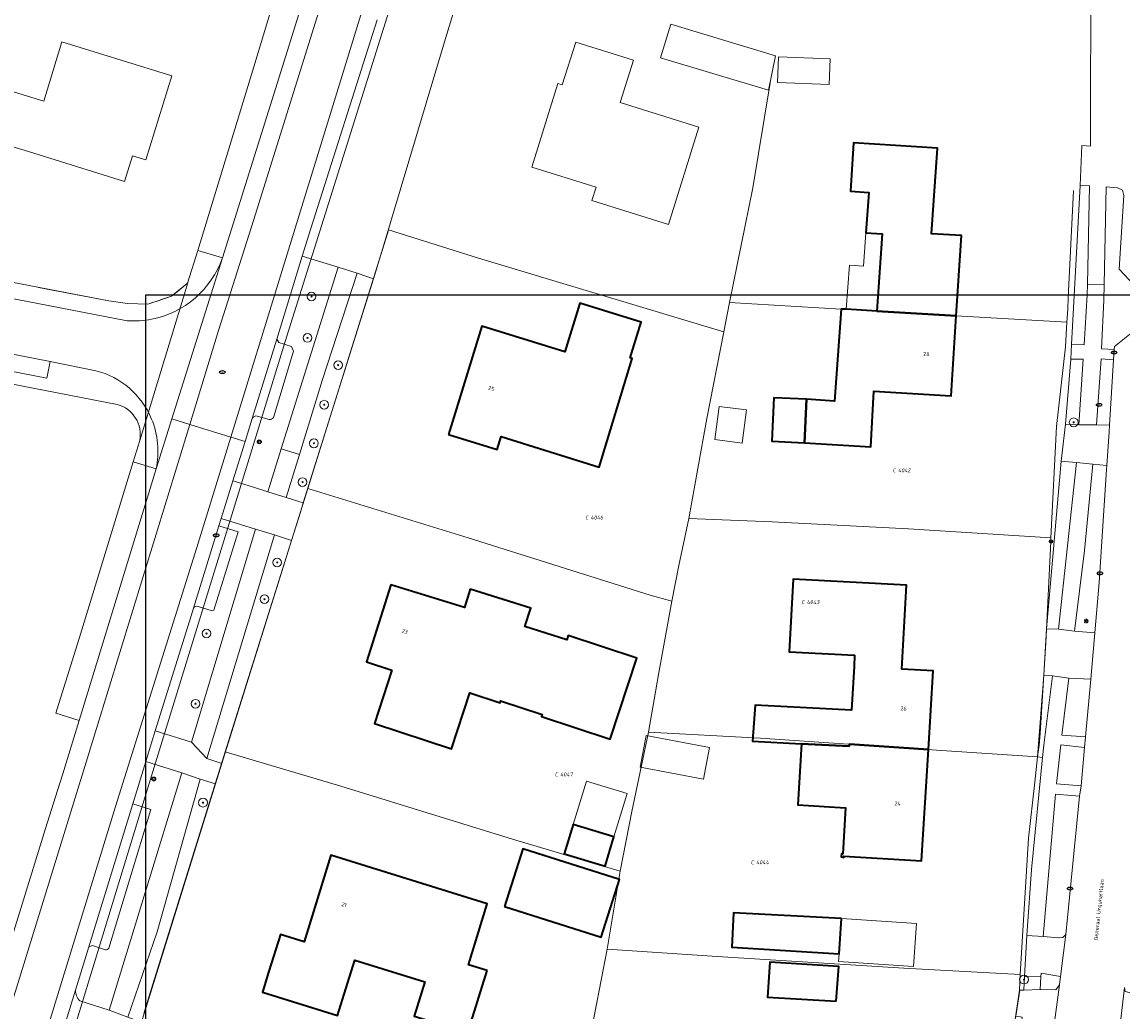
# Model space of a CAD drawing. Header units: metres. Extents: x 183765 to 187731, y 443805 to 446163.
# Tile 55 of 120: x 186038 to 186139, y 444731 to 444822. Entities that reach past the tile are written whole.
import ezdxf
from ezdxf.enums import TextEntityAlignment as Align

# ---------------------------------------------------------------- set-up
doc = ezdxf.new("R2010")
doc.units = ezdxf.units.M
doc.layers.get('0').update_dxf_attribs({"lineweight": 25})
for name, color, linetype, lineweight in [('B-WE-GR-BEPLANTING_CULTUUR_HEESTERS-GV', 90, 'Continuous', 18), ('B-WE-GR-BOOM-S', 253, 'Continuous', 25), ('B-WE-GR-HAAG-GV', 90, 'Continuous', 13), ('B-WE-IE-MEUBILAIR-S', 7, 'Continuous', 25), ('B-WE-OG-BEBOUWING-GV', 7, 'Continuous', 35), ('B-WE-OG-BEBOUWING-T18', 10, 'Continuous', 18), ('B-WE-OG-BEBOUWING_LUIFEL-GV', 7, 'Continuous', 18), ('B-WE-OG-BEBOUWING_OVERBOUWING-GV', 7, 'Continuous', 18), ('B-WE-OG-BEBOUWING_SCHUUR-GV', 7, 'Continuous', 18), ('B-WE-OG-TERREIN_BEGROEID-GV', 7, 'Continuous', 18), ('B-WE-OG-TERREIN_ERF-GV', 7, 'Continuous', 18), ('B-WE-OG-TOPOGRAFIE-T18', 10, 'Continuous', 18), ('B-WE-VH-GESLOTENVERHARDING_ASFALT-GV', 10, 'Continuous', 18), ('B-WE-VH-ONVERHARD_ZAND-GV', 210, 'Continuous', 18), ('B-WE-VH-OPENVERHARDING-GV', 90, 'Continuous', 18), ('B-WE-VH-OPENVERHARDING_BETONSTRAATSTEEN-GV', 90, 'Continuous', 18), ('B-WE-VH-OPENVERHARDING_TEGEL-GV', 90, 'Continuous', 18)]:
    doc.layers.add(name, color=color, linetype=linetype, lineweight=lineweight)
doc.layers.add('B-WE-KG-GRENS_PERCEEL-G', color=7, linetype='Continuous', lineweight=13, true_color=0xa55252)
doc.layers.add('B-WE-KG-GRENS_PERCEEL-S', color=7, linetype='Continuous', lineweight=25, true_color=0xa55252)
doc.styles.add('NLCS-ISO', font='NLCS-ISO.ttf')
doc.styles.add('NLCS-ISO-M200-T18', font='NLCS-ISO.ttf', dxfattribs={"height": 0.36})

# ---------------------------------------------------------------- blocks, each defined once
blk = doc.blocks.new('SIE-MEUBILAIR_MAST_BOVENLEIDING-SO')
for radius in [0.875, 0.75]:
    blk.add_circle((0, 0), radius)
at = {"style": 'NLCS-ISO'}
blk.add_text('bl', height=0.75, dxfattribs=at).set_placement((0, 0.07), align=Align.MIDDLE_CENTER)
blk = doc.blocks.new('SIE-MEUBILAIR_PAAL_AFSLUITPAAL-SO')
blk.add_circle((0, 0), 0.75)
at = {"style": 'NLCS-ISO'}
blk.add_text('af', height=0.75, dxfattribs=at).set_placement((0, 0.05), align=Align.MIDDLE_CENTER)
blk = doc.blocks.new('SIE-MEUBILAIR_PAAL_LICHTMAST-SO')
for points in [[(-0.62, 0), (-1, 0)], [(-0.71, 0.71), (-0.44, 0.44)], [(0, 1), (0, 0.62)], [(0.44, 0.44), (0.71, 0.71)], [(1, 0), (0.62, 0)], [(-0.71, -0.71), (-0.44, -0.44)], [(0, -0.62), (0, -1)], [(0.44, -0.44), (0.71, -0.71)]]:
    blk.add_lwpolyline(points)
blk.add_circle((0, 0), 0.5)
blk = doc.blocks.new('SIE-MEUBILAIR_PUT_KOLK-SO')
blk.add_ellipse((0, 0), major_axis=(1.25, 0), ratio=0.54)
at = {"style": 'NLCS-ISO'}
blk.add_text('klk', height=0.75, dxfattribs=at).set_placement((0.03, 0), align=Align.MIDDLE_CENTER)
blk = doc.blocks.new('SIE-MEUBILAIR_PUT_BRANDKRAAN-SO')
blk.add_ellipse((0, 0), major_axis=(1.25, 0), ratio=0.54)
at = {"style": 'NLCS-ISO'}
blk.add_text('bk', height=0.75, dxfattribs=at).set_placement((0.03, 0), align=Align.MIDDLE_CENTER)
blk = doc.blocks.new('SIE-MEUBILAIR_PUT_RIOOLPUT-SO')
blk.add_ellipse((0, 0), major_axis=(1.25, 0), ratio=0.54)
at = {"style": 'NLCS-ISO'}
blk.add_text('ri', height=0.75, dxfattribs=at).set_placement((-0.04, 0.07), align=Align.MIDDLE_CENTER)
blk = doc.blocks.new('SGR-BOOM_GBKN-SO')
at = {"linetype": 'ByBlock', "lineweight": 18}
h = blk.add_hatch(color=0, dxfattribs=at)
h.dxf.hatch_style = 1
edge = h.paths.add_edge_path()
edge.add_arc((0, 0), 0.25, 0, 360)
at = {"color": 0, "linetype": 'ByBlock', "lineweight": 18}
for radius in [2, 0.25]:
    blk.add_circle((0, 0), radius, dxfattribs=at)
at = {"color": 0, "linetype": 'ByBlock', "lineweight": 18, "style": 'NLCS-ISO'}
blk.add_attdef('SOORT', (2.5, 0), '', height=1.5, dxfattribs=at)
blk = doc.blocks.new('SKG-PERCEELNUMMER-SO')
at = {"style": 'NLCS-ISO', "oblique": 10, "flags": 1}
for tag, p in [('GEMEENTECODE', (0, 2.55)), ('PERCEELGROOTTE', (0, -2.45))]:
    blk.add_attdef(tag, text='', height=1.8, dxfattribs=at).set_placement(p, align=Align.MIDDLE_CENTER)
at = {"style": 'NLCS-ISO', "oblique": 10}
blk.add_attdef('SECTIE', text='', height=1.8, dxfattribs=at).set_placement((-0.5, 0), align=Align.MIDDLE_RIGHT)
blk.add_attdef('PERCEELNUMMER', text='', height=1.8, dxfattribs=at).set_placement((0.5, 0), align=Align.MIDDLE_LEFT)

msp = doc.modelspace()

# ---------------------------------------------------------------- linework, layer by layer
msp.add_lwpolyline([(186049.481, 444796.829), (186901.387, 444796.829), (186901.387, 444165.242), (186049.481, 444165.242)], close=True)
at = {"layer": 'B-WE-GR-BEPLANTING_CULTUUR_HEESTERS-GV', "flags": 128}
for points in [[(186070.302, 444798.303), (186068.805, 444798.812), (186065.636, 444789.094), (186063.539, 444782.227), (186062.333, 444778.278), (186063.887, 444777.792)], [(186062.815, 444774.361), (186061.246, 444774.857), (186055.049, 444754.392), (186056.437, 444753.951)], [(186055.852, 444752.081), (186054.455, 444752.513), (186050.507, 444738.517), (186047.836, 444730.733), (186049.064, 444730.27)]]:
    msp.add_lwpolyline(points, close=True, dxfattribs=at)
at = {"layer": 'B-WE-GR-HAAG-GV', "flags": 128}
for points in [[(186135.86, 444806.799), (186135.007, 444806.838), (186134.189, 444792.277), (186135.347, 444792.247), (186135.648, 444796.834), (186135.669, 444797.817)], [(186135.262, 444790.944), (186134.129, 444790.945), (186133.645, 444784.981), (186134.867, 444784.936)], [(186134.654, 444781.491), (186134.641, 444781.492), (186133.251, 444781.621), (186131.917, 444766.275), (186132.999, 444766.243)], [(186132.477, 444761.946), (186131.659, 444762.033), (186131.094, 444754.543), (186131.558, 444754.497), (186131.668, 444755.611)]]:
    msp.add_lwpolyline(points, close=True, dxfattribs=at)
at = {"layer": 'B-WE-KG-GRENS_PERCEEL-G', "flags": 128}
for points in [[(186105.453, 444919.599), (186096.389, 444894.667), (186081.217, 444852.229), (186079.948, 444848.553), (186071.897, 444823.34), (186062.24, 444792.554), (186049.985, 444752.799), (186041.519, 444725.054), (186033.454, 444699.08), (186024.743, 444670.914), (186016.891, 444645.107), (186009.723, 444622.006), (186000.723, 444593.44)], [(186106.63, 444816.23), (186105.03, 444806.613), (186102.895, 444796.132)], [(186133.887, 444796.553), (186134.38, 444806.384)], [(186064.298, 444779.105), (186065.584, 444783.224), (186071.594, 444802.457), (186071.693, 444802.767)], [(186071.693, 444802.767), (186079.922, 444800.189), (186102.383, 444793.433)], [(186039.643, 444797.515), (186046.101, 444796.284), (186047.795, 444796.028), (186049.646, 444795.984), (186050, 444796.098), (186050.511, 444796.264), (186051.837, 444796.695), (186052.333, 444797.101), (186053.315, 444797.939)], [(186053.315, 444797.939), (186048.91, 444783.488)], [(186102.895, 444796.132), (186102.383, 444793.433)], [(186102.895, 444796.132), (186113.129, 444795.532), (186116.373, 444795.328), (186123.66, 444794.915), (186133.788, 444794.321)], [(186133.861, 444795.517), (186133.887, 444796.553)], [(186133.788, 444794.321), (186133.861, 444795.517)], [(186133.651, 444792.08), (186133.788, 444794.321)], [(186102.383, 444793.433), (186100.813, 444785.497), (186099.188, 444776.364)], [(186132.314, 444774.593), (186132.836, 444784.777), (186133.651, 444792.08)], [(186056.727, 444755.011), (186064.298, 444779.105)], [(186064.298, 444779.105), (186078.965, 444774.588), (186095.629, 444769.35), (186097.609, 444768.802)], [(186099.188, 444776.364), (186098.269, 444772.071), (186097.609, 444768.802)], [(186099.188, 444776.364), (186106.812, 444776.066), (186119.274, 444775.412), (186132.314, 444774.593)], [(186131.327, 444756.686), (186131.85, 444764.97), (186132.324, 444774.259), (186132.314, 444774.593)], [(186097.609, 444768.802), (186096.385, 444762.073), (186095.491, 444756.82)], [(186095.491, 444756.82), (186093.959, 444749.559), (186092.883, 444744.076)], [(186095.491, 444756.82), (186105.72, 444756.269), (186122.314, 444755.122), (186131.094, 444754.543)], [(186131.228, 444755.627), (186131.327, 444756.686)], [(186131.094, 444754.543), (186131.228, 444755.627)], [(186049.302, 444731.043), (186050, 444733.352), (186056.727, 444755.011)], [(186056.727, 444755.011), (186067.308, 444751.86), (186083.022, 444747.015), (186092.883, 444744.076)], [(186130.85, 444752.226), (186131.094, 444754.543)], [(186129.508, 444734.63), (186130.259, 444747.109), (186130.85, 444752.226)], [(186092.883, 444744.076), (186091.714, 444736.959)], [(186091.714, 444736.959), (186090.034, 444728.294), (186088.188, 444719.128)], [(186091.714, 444736.959), (186101.769, 444736.28), (186118.863, 444735.206), (186129.508, 444734.63)], [(186125.943, 444709.596), (186129.439, 444733.193), (186129.508, 444734.63)]]:
    msp.add_lwpolyline(points, dxfattribs=at)
at = {"layer": 'B-WE-OG-BEBOUWING-GV', "flags": 128}
for points in [[(186116.373, 444795.328), (186123.66, 444794.915), (186124.141, 444802.249), (186121.393, 444802.401), (186121.948, 444810.264), (186114.241, 444810.749), (186113.961, 444806.308), (186115.648, 444806.201), (186115.385, 444802.503), (186116.882, 444802.401)], [(186077.184, 444784.046), (186081.63, 444782.685), (186081.995, 444783.87), (186090.954, 444781.068), (186094.003, 444791.017), (186093.798, 444791.074), (186094.812, 444794.335), (186089.204, 444796.058), (186087.836, 444791.61), (186080.232, 444793.948)], [(186123.66, 444794.915), (186116.373, 444795.328), (186113.589, 444795.503), (186113.129, 444795.532), (186112.524, 444787.085), (186109.943, 444787.274), (186109.749, 444783.298), (186115.826, 444782.906), (186116.111, 444788.01), (186123.179, 444787.581)], [(186109.943, 444787.274), (186106.951, 444787.398), (186106.758, 444783.444), (186109.749, 444783.298)], [(186113.861, 444755.525), (186113.872, 444755.706), (186121.099, 444755.206), (186121.551, 444762.417), (186118.678, 444762.572), (186119.092, 444770.251), (186108.727, 444770.81), (186108.369, 444764.17), (186114.354, 444763.847), (186114.298, 444762.808), (186114.059, 444758.831), (186105.247, 444759.276), (186105, 444755.982), (186109.484, 444755.751)], [(186072.005, 444762.486), (186070.4, 444757.604), (186077.439, 444755.289), (186079.12, 444760.4), (186081.894, 444759.488), (186081.95, 444759.659), (186085.75, 444758.41), (186085.694, 444758.239), (186091.982, 444756.171), (186094.416, 444763.571), (186088.127, 444765.639), (186088.001, 444765.255), (186084.176, 444766.461), (186084.705, 444768.139), (186079.164, 444769.887), (186078.635, 444768.209), (186071.91, 444770.3), (186069.686, 444763.248)], [(186121.099, 444755.206), (186113.872, 444755.706), (186113.861, 444755.525), (186109.484, 444755.751), (186109.147, 444750.149), (186113.523, 444749.887), (186113.27, 444745.678), (186113.156, 444745.678), (186113.131, 444745.394), (186113.361, 444745.336), (186113.363, 444745.457), (186120.461, 444745.023)], [(186091.503, 444744.534), (186092.325, 444747.214), (186088.586, 444748.362), (186087.763, 444745.682)], [(186082.314, 444740.839), (186091.155, 444738.032), (186092.831, 444743.313), (186083.99, 444746.12)], [(186080.707, 444734.991), (186078.997, 444735.521), (186080.728, 444741.109), (186066.41, 444745.546), (186063.959, 444737.623), (186061.791, 444738.299), (186060.738, 444734.921), (186060.142, 444733.009), (186067.007, 444730.87), (186067.619, 444732.832), (186068.589, 444735.947), (186075.012, 444733.945), (186074.045, 444730.826), (186078.945, 444729.308)], [(186113.145, 444739.751), (186103.273, 444740.268), (186103.108, 444737.127), (186112.931, 444736.505)], [(186112.654, 444732.201), (186112.905, 444735.357), (186106.578, 444735.76), (186106.374, 444732.564)]]:
    msp.add_lwpolyline(points, close=True, dxfattribs=at)
at = {"layer": 'B-WE-OG-BEBOUWING_LUIFEL-GV', "flags": 128}
for points in [[(186113.878, 444799.553), (186113.589, 444795.503), (186116.373, 444795.328), (186116.882, 444802.401), (186115.385, 444802.503), (186115.169, 444799.461)], [(186088.586, 444748.362), (186092.325, 444747.214), (186093.544, 444751.184), (186089.804, 444752.332)], [(186113.145, 444739.751), (186112.931, 444736.505), (186112.885, 444735.806), (186119.743, 444735.354), (186120.003, 444739.299)]]:
    msp.add_lwpolyline(points, close=True, dxfattribs=at)
at = {"layer": 'B-WE-OG-BEBOUWING_OVERBOUWING-GV', "flags": 128}
msp.add_lwpolyline([(186100.526, 444752.496), (186101.077, 444755.393), (186095.27, 444756.498), (186094.719, 444753.601)], close=True, dxfattribs=at)
at = {"layer": 'B-WE-OG-BEBOUWING_SCHUUR-GV', "flags": 128}
msp.add_lwpolyline([(186101.561, 444783.575), (186104.053, 444783.258), (186104.439, 444786.293), (186101.947, 444786.61)], close=True, dxfattribs=at)
at = {"layer": 'B-WE-OG-TERREIN_BEGROEID-GV', "flags": 128}
for points in [[(186138.982, 444805.918), (186138.858, 444806.411), (186138.425, 444806.627), (186137.39, 444806.729), (186137.194, 444797.784), (186137.162, 444796.351), (186136.951, 444791.875), (186138.121, 444791.831), (186138.138, 444792.089), (186139.675, 444793.325), (186139.945, 444797.715), (186138.58, 444799.178)], [(186138.06, 444790.881), (186136.909, 444790.962), (186136.486, 444784.918), (186137.675, 444784.904)], [(186137.414, 444780.857), (186137.437, 444781.204), (186136.161, 444781.335), (186135.391, 444773.42), (186134.484, 444766.06), (186136.336, 444765.895), (186136.747, 444770.503)], [(186135.959, 444761.668), (186133.954, 444761.761), (186133.311, 444756.54), (186135.486, 444756.37)], [(186135.401, 444755.409), (186133.233, 444755.653), (186132.841, 444752.077), (186135.086, 444751.883)], [(186134.924, 444750.94), (186132.749, 444751.14), (186131.62, 444738.113), (186133.047, 444737.984), (186133.404, 444738.022), (186133.686, 444738.289)], [(186133.187, 444734.443), (186131.412, 444734.746), (186131.392, 444734.426), (186131.321, 444733.267), (186132.762, 444733.23), (186133.089, 444733.683)]]:
    msp.add_lwpolyline(points, close=True, dxfattribs=at)
for points in [[(186067.066, 444799.348), (186063.789, 444800.383), (186061.466, 444792.77), (186061.64, 444792.47), (186062.816, 444792.106), (186062.992, 444791.668), (186061.148, 444785.59)], [(186059.217, 444785.523), (186058.561, 444783.409), (186058.56, 444783.403), (186057.444, 444779.807), (186059.225, 444779.25), (186060.647, 444778.805), (186061.875, 444782.735), (186067.066, 444799.348)], [(186060.766, 444785.429), (186059.668, 444785.737)], [(186059.508, 444775.393), (186058.142, 444775.798), (186056.37, 444776.348), (186056.168, 444775.695), (186057.936, 444775.14), (186055.688, 444767.977), (186055.547, 444767.924), (186054.264, 444768.317)], [(186053.825, 444768.143), (186053.765, 444767.949), (186050.342, 444756.927), (186053.638, 444755.883), (186059.508, 444775.393)], [(186052.766, 444753.08), (186049.48, 444754.131), (186048.284, 444750.247), (186049.923, 444749.742), (186046.09, 444737.049)], [(186043.421, 444732.211), (186046.106, 444731.348), (186052.766, 444753.08)], [(186045.791, 444736.899), (186044.606, 444737.273), (186044.254, 444737.158), (186043.032, 444733.19)]]:
    msp.add_lwpolyline(points, dxfattribs=at)
at = {"layer": 'B-WE-OG-TERREIN_BEGROEID-GV'}
for points in [[(186059.668, 444785.737, 0.3412398), (186059.217, 444785.523)], [(186061.148, 444785.59, -0.3346624), (186060.766, 444785.429)], [(186054.264, 444768.317, 0.3298649), (186053.825, 444768.143)], [(186046.09, 444737.049, -0.3686292), (186045.791, 444736.899)], [(186043.032, 444733.19, 0.1744514), (186043.421, 444732.211)]]:
    msp.add_lwpolyline(points, format="xyb", dxfattribs=at)
at = {"layer": 'B-WE-OG-TERREIN_ERF-GV', "flags": 128}
for points in [[(186019.586, 444801.378), (186046.101, 444796.284), (186047.795, 444796.028), (186049.646, 444795.984), (186051.837, 444796.695), (186053.301, 444797.895), (186054.219, 444800.9), (186059.353, 444817.693), (186061.141, 444823.542), (186063.863, 444832.447), (186066.022, 444838.387), (186067.25, 444841.765), (186071.798, 444854.278), (186072.964, 444857.485), (186074.997, 444863.079), (186076.061, 444866.006), (186081.442, 444880.808), (186082.464, 444883.621), (186087.028, 444896.176), (186088.15, 444899.263), (186089.84, 444903.841), (186092.654, 444911.461), (186093.658, 444914.18), (186101.655, 444935.836)], [(186129.094, 444730.826), (186129.488, 444733.194), (186129.831, 444733.2), (186129.901, 444734.454), (186130.11, 444738.197), (186130.133, 444738.611), (186130.55, 444744.249), (186131.558, 444754.497), (186131.094, 444754.543), (186131.659, 444762.033), (186131.917, 444766.275), (186133.251, 444781.621), (186133.645, 444784.981), (186134.129, 444790.945), (186134.189, 444792.277), (186135.007, 444806.838), (186135.158, 444810.501), (186135.929, 444810.44), (186135.945, 444816.046), (186135.962, 444821.611), (186135.971, 444824.779)], [(186077.78, 444823.189), (186076.825, 444819.989), (186071.077, 444800.801), (186070.302, 444798.303), (186063.887, 444777.792), (186063.621, 444776.942), (186062.815, 444774.361), (186056.437, 444753.951), (186055.852, 444752.081), (186049.064, 444730.27), (186048.123, 444727.171), (186041.229, 444704.471), (186040.422, 444701.815), (186034.386, 444681.94), (186079.702, 444672.409), (186085.434, 444671.564)]]:
    msp.add_lwpolyline(points, dxfattribs=at)
for points in [[(186107.099, 444818.688), (186106.455, 444815.547), (186096.568, 444818.527), (186097.524, 444821.614)], [(186038.745, 444809.933), (186036.899, 444810.506), (186035.204, 444805.091), (186027.469, 444807.414), (186029.554, 444814.326), (186031.703, 444813.695), (186032.66, 444816.83), (186040.144, 444814.553), (186041.783, 444819.987), (186051.865, 444816.886), (186049.482, 444809.171), (186048.249, 444809.551), (186047.526, 444807.205)], [(186090.689, 444806.686), (186084.807, 444808.526), (186087.187, 444816.158), (186087.594, 444816.039), (186088.822, 444819.944), (186094.108, 444818.312), (186092.879, 444814.421), (186100.085, 444812.168), (186097.303, 444803.268), (186090.299, 444805.456)], [(186112.11, 444818.425), (186112.023, 444816.091), (186107.284, 444816.267), (186107.371, 444818.601)], [(186113.961, 444806.308), (186114.241, 444810.749), (186121.948, 444810.264), (186121.393, 444802.401), (186124.141, 444802.249), (186123.66, 444794.915), (186123.179, 444787.581), (186116.111, 444788.01), (186115.826, 444782.906), (186109.749, 444783.298), (186106.758, 444783.444), (186106.951, 444787.398), (186109.943, 444787.274), (186112.524, 444787.085), (186113.129, 444795.532), (186113.589, 444795.503), (186116.373, 444795.328), (186116.882, 444802.401), (186115.385, 444802.503), (186115.648, 444806.201)], [(186081.63, 444782.685), (186077.184, 444784.046), (186080.232, 444793.948), (186087.836, 444791.61), (186089.204, 444796.058), (186094.812, 444794.335), (186093.798, 444791.074), (186094.003, 444791.017), (186090.954, 444781.068), (186081.995, 444783.87)], [(186113.27, 444745.678), (186113.523, 444749.887), (186109.147, 444750.149), (186109.484, 444755.751), (186105, 444755.982), (186105.247, 444759.276), (186114.059, 444758.831), (186114.298, 444762.808), (186114.354, 444763.847), (186108.369, 444764.17), (186108.727, 444770.81), (186119.092, 444770.251), (186118.678, 444762.572), (186121.551, 444762.417), (186121.099, 444755.206), (186120.461, 444745.023), (186113.363, 444745.457), (186113.361, 444745.336), (186113.131, 444745.394), (186113.156, 444745.678)], [(186085.694, 444758.239), (186085.75, 444758.41), (186081.95, 444759.659), (186081.894, 444759.488), (186079.12, 444760.4), (186077.439, 444755.289), (186070.4, 444757.604), (186072.005, 444762.486), (186069.686, 444763.248), (186071.91, 444770.3), (186078.635, 444768.209), (186079.164, 444769.887), (186084.705, 444768.139), (186084.176, 444766.461), (186088.001, 444765.255), (186088.127, 444765.639), (186094.416, 444763.571), (186091.982, 444756.171)], [(186092.325, 444747.214), (186091.503, 444744.534), (186087.763, 444745.682), (186088.586, 444748.362)], [(186082.314, 444740.839), (186083.99, 444746.12), (186092.831, 444743.313), (186091.155, 444738.032)], [(186060.738, 444734.921), (186061.791, 444738.299), (186063.959, 444737.623), (186066.41, 444745.546), (186080.728, 444741.109), (186078.997, 444735.521), (186080.707, 444734.991), (186078.945, 444729.308), (186074.045, 444730.826), (186075.012, 444733.945), (186068.589, 444735.947), (186067.619, 444732.832), (186067.007, 444730.87), (186060.142, 444733.009)], [(186113.145, 444739.751), (186112.931, 444736.505), (186103.108, 444737.127), (186103.273, 444740.268)], [(186106.374, 444732.564), (186106.578, 444735.76), (186112.905, 444735.357), (186112.654, 444732.201)]]:
    msp.add_lwpolyline(points, close=True, dxfattribs=at)
at = {"layer": 'B-WE-VH-GESLOTENVERHARDING_ASFALT-GV', "flags": 128}
for points in [[(186093.922, 444893.544), (186098.204, 444904.635), (186099.215, 444906.597), (186105.283, 444915.758), (186102.42, 444917.814), (186099.319, 444919.193), (186075.31, 444853.257), (186071.712, 444842.851), (186068.025, 444831.493), (186059.373, 444803.723), (186056.132, 444793.554), (186053.495, 444784.965), (186057.253, 444783.809), (186071.623, 444830.512), (186077.748, 444848.797)], [(186043.883, 444753.653), (186053.495, 444784.965), (186051.847, 444785.471), (186050.414, 444780.908), (186043.372, 444757.886), (186042.061, 444753.597), (186041.908, 444753.098), (186041.575, 444752.052), (186040.283, 444748.002), (186035.481, 444732.472), (186034.467, 444729.195), (186033.513, 444726.11), (186032.187, 444721.823), (186031.186, 444718.584), (186030.1, 444715.073), (186031.763, 444714.515)], [(186057.253, 444783.809), (186053.495, 444784.965), (186043.883, 444753.653), (186031.763, 444714.515), (186035.418, 444713.289), (186046.707, 444749.996), (186054.14, 444773.693)], [(186048.284, 444750.247), (186049.48, 444754.131), (186050, 444755.817), (186050.342, 444756.927), (186053.765, 444767.949), (186053.825, 444768.143), (186056.168, 444775.695), (186056.37, 444776.348), (186057.444, 444779.807), (186058.56, 444783.403), (186057.253, 444783.809), (186054.14, 444773.693), (186046.707, 444749.996), (186035.418, 444713.289), (186036.763, 444712.838), (186041.486, 444728.169), (186043.032, 444733.19), (186044.254, 444737.158)]]:
    msp.add_lwpolyline(points, close=True, dxfattribs=at)
for points in [[(186101.083, 444906.917), (186106.476, 444914.901), (186105.283, 444915.758), (186099.215, 444906.597), (186098.204, 444904.635), (186093.922, 444893.544), (186077.748, 444848.797), (186071.623, 444830.512), (186057.253, 444783.809), (186058.56, 444783.403), (186058.561, 444783.409), (186059.217, 444785.523), (186061.466, 444792.77), (186063.789, 444800.383), (186064.578, 444802.894), (186070.654, 444821.984)], [(186063.609, 444822.914), (186061.672, 444816.749), (186056.477, 444800.209), (186051.847, 444785.471), (186053.495, 444784.965), (186056.132, 444793.554), (186059.373, 444803.723), (186068.025, 444831.493)], [(185992.065, 444805.147), (185986.997, 444806.147), (185977.081, 444808.105), (185972.075, 444809.093), (185967.512, 444809.994), (185964.745, 444810.54), (185961.893, 444811.103), (185961.109, 444811.258), (185938.376, 444815.746), (185937.075, 444816.003), (185933.853, 444816.639), (185915.86, 444820.191), (185914.869, 444815.18), (185915.46, 444815.069), (185934.501, 444811.484), (186040.715, 444790.733), (186044.904, 444789.889)], [(186047.765, 444794.462), (186019.279, 444799.964), (186019.091, 444800), (186009.085, 444801.875), (186008.752, 444801.938), (186000.184, 444803.544), (185992.065, 444805.147)], [(186050.414, 444780.908), (186051.847, 444785.471), (186056.477, 444800.209)], [(186139.675, 444793.325), (186138.138, 444792.089), (186138.121, 444791.831), (186138.06, 444790.881), (186137.675, 444784.904), (186137.636, 444784.292), (186137.437, 444781.204), (186137.414, 444780.857), (186136.747, 444770.503), (186136.336, 444765.895), (186135.959, 444761.668), (186135.486, 444756.37), (186135.401, 444755.409), (186135.086, 444751.883), (186134.924, 444750.94), (186133.686, 444738.289), (186133.187, 444734.443), (186133.089, 444733.683), (186132.586, 444729.801)], [(186137.598, 444720.836), (186139.041, 444733.438)]]:
    msp.add_lwpolyline(points, dxfattribs=at)
at = {"layer": 'B-WE-VH-GESLOTENVERHARDING_ASFALT-GV'}
for points in [[(186056.477, 444800.209, -0.2661969), (186050, 444794.592)], [(186050, 444794.592, -0.0662294), (186047.765, 444794.462)], [(186044.904, 444789.889, -0.2354173), (186050, 444785.465)], [(186050, 444785.465, -0.150195), (186050.414, 444780.908)]]:
    msp.add_lwpolyline(points, format="xyb", dxfattribs=at)
at = {"layer": 'B-WE-VH-ONVERHARD_ZAND-GV', "flags": 128}
for points in [[(186135.86, 444806.799), (186135.007, 444806.838), (186134.189, 444792.277), (186135.347, 444792.247), (186135.648, 444796.834), (186135.669, 444797.817)], [(186135.262, 444790.944), (186134.129, 444790.945), (186133.645, 444784.981), (186134.867, 444784.936)], [(186134.654, 444781.491), (186134.641, 444781.492), (186133.251, 444781.621), (186131.917, 444766.275), (186132.999, 444766.243)], [(186132.477, 444761.946), (186131.659, 444762.033), (186131.094, 444754.543), (186131.558, 444754.497), (186131.668, 444755.611)]]:
    msp.add_lwpolyline(points, close=True, dxfattribs=at)
at = {"layer": 'B-WE-VH-OPENVERHARDING-GV', "flags": 128}
for points in [[(186137.636, 444784.292), (186137.675, 444784.904), (186136.486, 444784.918), (186134.867, 444784.936), (186133.645, 444784.981), (186133.251, 444781.621), (186134.641, 444781.492), (186134.654, 444781.491), (186136.161, 444781.335), (186137.437, 444781.204)], [(186136.161, 444781.335), (186134.654, 444781.491), (186132.999, 444766.243), (186134.484, 444766.06), (186135.391, 444773.42)]]:
    msp.add_lwpolyline(points, close=True, dxfattribs=at)
at = {"layer": 'B-WE-VH-OPENVERHARDING_BETONSTRAATSTEEN-GV', "flags": 128}
for points in [[(186068.805, 444798.812), (186067.066, 444799.348), (186061.875, 444782.735), (186063.539, 444782.227), (186065.636, 444789.094)], [(186063.539, 444782.227), (186061.875, 444782.735), (186060.647, 444778.805), (186062.333, 444778.278)], [(186063.887, 444777.792), (186062.333, 444778.278), (186060.647, 444778.805), (186059.225, 444779.25), (186057.444, 444779.807), (186056.37, 444776.348), (186058.142, 444775.798), (186059.508, 444775.393), (186061.246, 444774.857), (186062.815, 444774.361), (186063.621, 444776.942)], [(186061.246, 444774.857), (186059.508, 444775.393), (186053.638, 444755.883), (186055.049, 444754.392)], [(186055.049, 444754.392), (186053.638, 444755.883), (186050.342, 444756.927), (186050, 444755.817), (186049.48, 444754.131), (186052.766, 444753.08), (186054.455, 444752.513), (186055.852, 444752.081), (186056.437, 444753.951)], [(186054.455, 444752.513), (186052.766, 444753.08), (186046.106, 444731.348), (186047.836, 444730.733), (186050.507, 444738.517)], [(186138.839, 444716.271), (186139.94, 444725.303), (186140.405, 444729.122), (186140.728, 444732.299), (186140.658, 444732.583), (186140.33, 444732.781), (186139.129, 444733.072), (186139.041, 444733.438), (186137.598, 444720.836), (186133.926, 444693.858), (186134.135, 444694.176), (186134.466, 444694.254), (186135.328, 444694.171), (186135.69, 444694.298), (186135.857, 444694.543)]]:
    msp.add_lwpolyline(points, close=True, dxfattribs=at)
for points in [[(186062.992, 444791.668), (186062.816, 444792.106), (186061.64, 444792.47), (186061.466, 444792.77), (186059.217, 444785.523)], [(186061.148, 444785.59), (186062.992, 444791.668)], [(186059.668, 444785.737), (186060.766, 444785.429)], [(186057.936, 444775.14), (186056.168, 444775.695), (186053.825, 444768.143)], [(186054.264, 444768.317), (186055.547, 444767.924), (186055.688, 444767.977), (186057.936, 444775.14)], [(186048.284, 444750.247), (186044.254, 444737.158), (186044.606, 444737.273), (186045.791, 444736.899)], [(186046.09, 444737.049), (186049.923, 444749.742), (186048.284, 444750.247)]]:
    msp.add_lwpolyline(points, dxfattribs=at)
at = {"layer": 'B-WE-VH-OPENVERHARDING_BETONSTRAATSTEEN-GV'}
for points in [[(186059.217, 444785.523, -0.3412398), (186059.668, 444785.737)], [(186060.766, 444785.429, 0.3346624), (186061.148, 444785.59)], [(186053.825, 444768.143, -0.3298649), (186054.264, 444768.317)], [(186045.791, 444736.899, 0.3686292), (186046.09, 444737.049)]]:
    msp.add_lwpolyline(points, format="xyb", dxfattribs=at)
at = {"layer": 'B-WE-VH-OPENVERHARDING_TEGEL-GV', "flags": 128}
for points in [[(186019.586, 444801.378), (186019.279, 444799.964), (186047.765, 444794.462)], [(186056.477, 444800.209), (186054.219, 444800.9), (186053.301, 444797.895), (186051.837, 444796.695), (186049.646, 444795.984), (186047.795, 444796.028), (186046.101, 444796.284), (186019.586, 444801.378)], [(186044.904, 444789.889), (186040.715, 444790.733), (186040.396, 444789.208), (186020.479, 444793.077), (186019.417, 444793.283), (186019.193, 444792.166), (186046.842, 444786.794)], [(186048.91, 444783.488), (186048.317, 444781.55), (186050.414, 444780.908)]]:
    msp.add_lwpolyline(points, dxfattribs=at)
at = {"layer": 'B-WE-VH-OPENVERHARDING_TEGEL-GV'}
for points in [[(186050, 444794.592, 0.2661969), (186056.477, 444800.209)], [(186047.765, 444794.462, 0.0662294), (186050, 444794.592)], [(186050, 444785.465, 0.2354173), (186044.904, 444789.889)], [(186046.842, 444786.794, -0.3999026), (186048.91, 444783.488)], [(186050.414, 444780.908, 0.150195), (186050, 444785.465)]]:
    msp.add_lwpolyline(points, format="xyb", dxfattribs=at)
at = {"layer": 'B-WE-VH-OPENVERHARDING_TEGEL-GV', "flags": 128}
for points in [[(186138.121, 444791.831), (186136.951, 444791.875), (186137.162, 444796.351), (186137.194, 444797.784), (186135.669, 444797.817), (186135.648, 444796.834), (186135.347, 444792.247), (186134.189, 444792.277), (186134.129, 444790.945), (186135.262, 444790.944), (186134.867, 444784.936), (186136.486, 444784.918), (186136.909, 444790.962), (186138.06, 444790.881)], [(186050.414, 444780.908), (186048.317, 444781.55), (186043.495, 444765.786), (186041.23, 444758.541), (186043.372, 444757.886)], [(186136.336, 444765.895), (186134.484, 444766.06), (186132.999, 444766.243), (186131.917, 444766.275), (186131.659, 444762.033), (186132.477, 444761.946), (186133.954, 444761.761), (186135.959, 444761.668)], [(186132.749, 444751.14), (186134.924, 444750.94), (186135.086, 444751.883), (186132.841, 444752.077), (186133.233, 444755.653), (186135.401, 444755.409), (186135.486, 444756.37), (186133.311, 444756.54), (186133.954, 444761.761), (186132.477, 444761.946), (186131.668, 444755.611), (186131.558, 444754.497), (186130.55, 444744.249), (186130.133, 444738.611), (186130.11, 444738.197), (186131.62, 444738.113)], [(186133.686, 444738.289), (186133.404, 444738.022), (186133.047, 444737.984), (186131.62, 444738.113), (186130.11, 444738.197), (186129.901, 444734.454), (186131.392, 444734.426), (186131.412, 444734.746), (186133.187, 444734.443)], [(186133.089, 444733.683), (186132.762, 444733.23), (186131.321, 444733.267), (186129.831, 444733.2), (186129.488, 444733.194), (186129.094, 444730.826), (186129.676, 444730.736), (186129.671, 444730.46), (186131.146, 444730.433), (186132.187, 444730.343), (186132.474, 444730.205), (186132.586, 444729.801)], [(186131.392, 444734.426), (186129.901, 444734.454), (186129.831, 444733.2), (186131.321, 444733.267)]]:
    msp.add_lwpolyline(points, close=True, dxfattribs=at)

# ---------------------------------------------------------------- block references
at = {"layer": 'B-WE-GR-BOOM-S', "xscale": 0.2, "yscale": 0.2, "zscale": 0.2}
for p in [(186064.643, 444796.673), (186064.275, 444792.887), (186067.081, 444790.395), (186065.801, 444786.775), (186134.404, 444785.158), (186064.86, 444783.241), (186063.819, 444779.695), (186061.501, 444772.34), (186060.338, 444768.972), (186055.029, 444765.837), (186054.018, 444759.41), (186054.705, 444750.356), (186129.855, 444734.159)]:
    msp.add_blockref('SGR-BOOM_GBKN-SO', p, dxfattribs=at)
at = {"layer": 'B-WE-IE-MEUBILAIR-S', "xscale": 0.2, "yscale": 0.2, "zscale": 0.2}
for name, p in [('SIE-MEUBILAIR_PUT_KOLK-SO', (186138.1, 444791.541)), ('SIE-MEUBILAIR_PUT_RIOOLPUT-SO', (186056.476, 444789.756)), ('SIE-MEUBILAIR_PUT_BRANDKRAAN-SO', (186136.727, 444786.754)), ('SIE-MEUBILAIR_MAST_BOVENLEIDING-SO', (186059.856, 444783.371)), ('SIE-MEUBILAIR_PUT_KOLK-SO', (186055.911, 444774.819)), ('SIE-MEUBILAIR_PAAL_AFSLUITPAAL-SO', (186132.324, 444774.259)), ('SIE-MEUBILAIR_PUT_KOLK-SO', (186136.802, 444771.34)), ('SIE-MEUBILAIR_PAAL_LICHTMAST-SO', (186135.549, 444766.972)), ('SIE-MEUBILAIR_MAST_BOVENLEIDING-SO', (186050.193, 444752.524)), ('SIE-MEUBILAIR_PUT_KOLK-SO', (186134.066, 444742.49))]:
    msp.add_blockref(name, p, dxfattribs=at)
at = {"layer": 'B-WE-KG-GRENS_PERCEEL-S', "xscale": 0.2, "yscale": 0.2, "zscale": 0.2}
for p, values in [((186118.223, 444780.774), {'PERCEELNUMMER': '4042', 'SECTIE': 'C'}), ((186090.08, 444776.444), {'PERCEELNUMMER': '4046', 'SECTIE': 'C'}), ((186109.873, 444768.713), {'PERCEELNUMMER': '4043', 'SECTIE': 'C'}), ((186087.297, 444752.941), {'PERCEELNUMMER': '4047', 'SECTIE': 'C'}), ((186105.234, 444744.9), {'PERCEELNUMMER': '4044', 'SECTIE': 'C'})]:
    msp.add_blockref('SKG-PERCEELNUMMER-SO', p, dxfattribs=at).add_auto_attribs(values)

# ---------------------------------------------------------------- texts
at = {"layer": 'B-WE-OG-BEBOUWING-T18', "style": 'NLCS-ISO-M200-T18'}
for s, rotation, p in [('28', 356.3, (186120.925, 444791.412)), ('25', 342.9, (186081.097, 444788.262)), ('23', 342.5, (186073.182, 444766.022)), ('26', 356.4, (186118.83, 444758.968)), ('24', 356.4, (186118.285, 444750.271)), ('21', 342.9, (186067.626, 444741.01))]:
    msp.add_text(s, height=0.36, rotation=rotation, dxfattribs=at).set_placement(p, align=Align.MIDDLE)
at = {"layer": 'B-WE-OG-TOPOGRAFIE-T18', "style": 'NLCS-ISO-M200-T18'}
msp.add_text('Generaal Urquhartlaan', height=0.36, rotation=84, dxfattribs=at).set_placement((186136.758, 444740.544), align=Align.MIDDLE)

doc.saveas('drawing.dxf')
